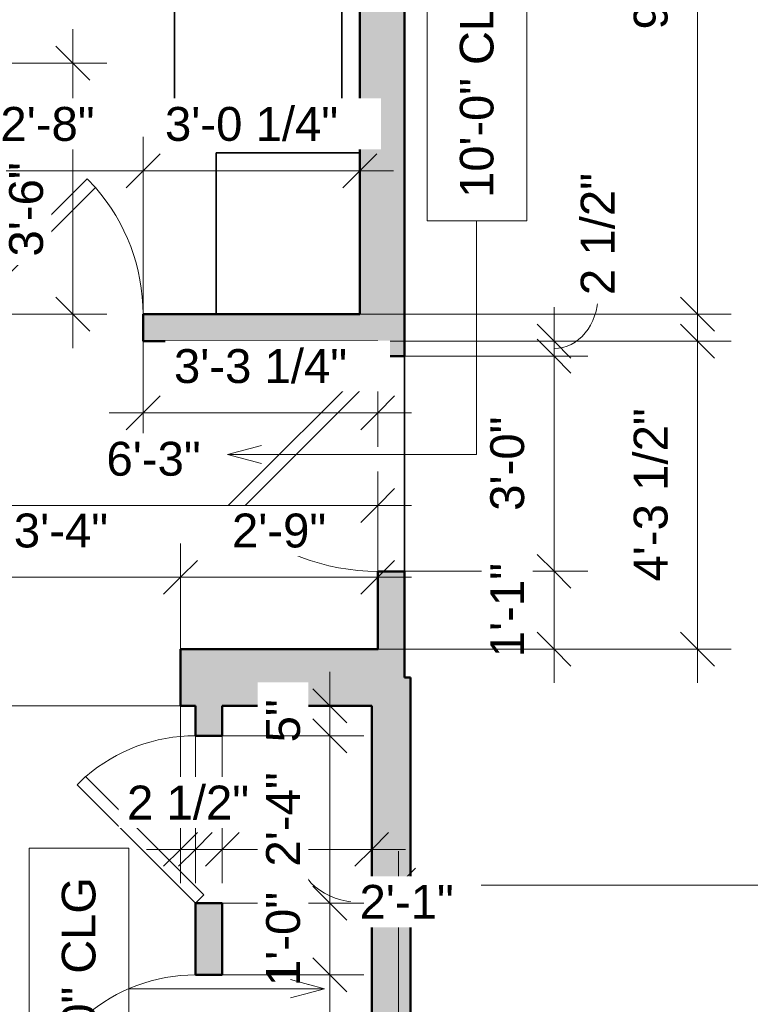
# Model space of a CAD drawing. Header units: inches. Extents: x -321 to 583, y -54 to 661.
# Tile 19 of 21: x 180 to 302, y 342 to 506. Entities that reach past the tile are written whole.
import ezdxf

# ---------------------------------------------------------------- set-up
doc = ezdxf.new("R2010")
doc.units = ezdxf.units.IN
doc.header["$MEASUREMENT"] = 0
for name, color, linetype, lineweight in [('A-ANNO-DIMS', 211, 'Continuous', 9), ('A-ANNO-DIMS-48', 211, 'Continuous', 9), ('A-DOOR', 31, 'Continuous', 18), ('A-FLOR', 192, 'Continuous', 18), ('A-WALL', 113, 'Continuous', 18), ('A-WALL-PATT', 111, 'Continuous', 18), ('G-ANNO-TEXT', 231, 'Continuous', 9), ('Q-CASE', 31, 'Continuous', 18), ('Q-SPCQ', 91, 'Continuous', 18)]:
    doc.layers.add(name, color=color, linetype=linetype, lineweight=lineweight)
doc.styles.add('Arial', font='arial.ttf', dxfattribs={"height": 5.669291})
doc.styles.add('Arial_1', font='arial.ttf', dxfattribs={"height": 5.625})
doc.dimstyles.new('Linear_-_3mm_Arial', dxfattribs={"dimscale": 12, "dimtxt": 5.784148, "dimasz": 0.472441, "dimexe": 0.472441, "dimexo": 0, "dimgap": 0.275591, "dimtad": 1, "dimrnd": 0.25, "dimzin": 3, "dimdsep": 46, "dimlunit": 4, "dimtxsty": 'Arial', "dimblk1": 'OBLIQUE', "dimblk2": 'OBLIQUE', "dimsah": 1, "dimcen": 0.09, "dimdle": 0.472441, "dimazin": 2, "dimtfac": 1, "dimtdec": 4, "dimtix": 1, "dimtmove": 0, "dimatfit": 3, "dimfxl": 1, "dimtvp": 1, "dimtfill": 1, "dimfrac": 2, "dimtolj": 1, "dimtzin": 0, "dimarcsym": 2})
doc.dimstyles.new('Linear_-_3mm_Arial_1', dxfattribs={"dimscale": 12, "dimtxt": 5.784148, "dimasz": 0.472441, "dimexe": 0.472441, "dimexo": 0, "dimgap": 0.275591, "dimtad": 1, "dimrnd": 0.25, "dimzin": 3, "dimdsep": 46, "dimlunit": 4, "dimtxsty": 'Arial', "dimblk1": 'OBLIQUE', "dimblk2": 'OBLIQUE', "dimsah": 1, "dimcen": 0.09, "dimdle": 0.472441, "dimazin": 2, "dimtfac": 1, "dimtdec": 4, "dimtix": 1, "dimtmove": 1, "dimatfit": 3, "dimfxl": 1, "dimtvp": 1, "dimtfill": 1, "dimfrac": 2, "dimtolj": 1, "dimtzin": 0, "dimarcsym": 2})
doc.dimstyles.new('Linear_-_3mm_Arial_2', dxfattribs={"dimscale": 12, "dimtxt": 5.784148, "dimasz": 0.472441, "dimexe": 0.472441, "dimexo": 0, "dimgap": 0.275591, "dimtad": 1, "dimrnd": 0.25, "dimzin": 3, "dimdsep": 46, "dimlunit": 4, "dimtxsty": 'Arial', "dimblk1": 'OBLIQUE', "dimblk2": 'OBLIQUE', "dimsah": 1, "dimcen": 0.09, "dimdle": 0.472441, "dimazin": 2, "dimtfac": 1, "dimtdec": 4, "dimtix": 1, "dimtmove": 2, "dimatfit": 3, "dimfxl": 1, "dimtvp": 1, "dimtfill": 1, "dimfrac": 2, "dimtolj": 1, "dimtzin": 0, "dimarcsym": 2})

# ---------------------------------------------------------------- blocks, each defined once
blk = doc.blocks.new('Door_1 - 2_-8_ X 6_-8_-448893-2-2nd Floor Plan')
at = {"layer": 'A-DOOR', "lineweight": 35}
for p, q in [((14.59, -0.84), (-8.04, -23.46)), ((16, -2.25), (14.59, -0.84)), ((16, -2.25), (-6.63, -24.88)), ((-6.63, -24.88), (-8.04, -23.46))]:
    blk.add_line(p, q, dxfattribs=at)
at = {"layer": 'A-DOOR'}
blk.add_arc((16.07, -2.25), 32.07, 180, 221.3384, dxfattribs=at)
blk = doc.blocks.new('Door_1 - 3_-0_ X 6_-8_-440933-2-2nd Floor Plan')
at = {"layer": 'A-DOOR', "lineweight": 35}
for p, q in [((-7.46, 27.71), (-8.88, 26.3)), ((18, 2.25), (-7.46, 27.71)), ((16.59, 0.84), (-8.88, 26.3)), ((18, 2.25), (16.59, 0.84))]:
    blk.add_line(p, q, dxfattribs=at)
at = {"layer": 'A-DOOR'}
blk.add_arc((18.07, 2.25), 36.07, 138.255, 180, dxfattribs=at)
blk = doc.blocks.new('Door_1 - 2_-4_ X 6_-8_-437402-2-2nd Floor Plan')
at = {"layer": 'A-DOOR', "lineweight": 35}
for p, q in [((12.59, -0.84), (-7.21, -20.63)), ((14, -2.25), (12.59, -0.84)), ((14, -2.25), (-5.79, -22.04)), ((-5.79, -22.04), (-7.21, -20.63))]:
    blk.add_line(p, q, dxfattribs=at)
at = {"layer": 'A-DOOR'}
blk.add_arc((14.07, -2.25), 28.07, 180, 220.8158, dxfattribs=at)
blk = doc.blocks.new('Casework 6 - Casework 6-448956-2-2nd Floor Plan')
at = {"layer": 'Q-CASE', "lineweight": 35}
for p, q in [((237, 484), (213, 484)), ((213, 484), (213, 457))]:
    blk.add_line(p, q, dxfattribs=at)
blk = doc.blocks.new('Specialty Equipment 2 - Specialty Equipment 1-472062-2-2nd Floor Plan')
at = {"layer": 'Q-SPCQ', "lineweight": 35}
for p, q in [((203, 540), (203, 514)), ((231, 540), (203, 540)), ((231, 514), (231, 540)), ((203, 514), (231, 514))]:
    blk.add_line(p, q, dxfattribs=at)
blk = doc.blocks.new('DIMBLOCK60-2-2nd Floor Plan')
at = {"layer": 'A-ANNO-DIMS-48'}
for p, q in [((243.5, 333), (243.5, 367.17)), ((421.5, 333), (421.5, 367.17)), ((237.83, 361.5), (427.17, 361.5)), ((243.5, 361.5), (243.5, 333)), ((421.5, 361.5), (421.5, 333))]:
    blk.add_line(p, q, dxfattribs=at)
at = {"layer": 'A-ANNO-DIMS-48', "lineweight": 35}
for p, q in [((243.5, 361.5), (246.33, 364.33)), ((421.5, 361.5), (424.33, 364.33)), ((243.5, 361.5), (240.67, 358.67)), ((421.5, 361.5), (418.67, 358.67))]:
    blk.add_line(p, q, dxfattribs=at)
at = {"layer": 'A-ANNO-DIMS-48', "color": 0, "insert": (320.26, 372.17), "char_height": 5.669, "width": 29.3657, "attachment_point": 1, "line_spacing_factor": 0.941778, "style": 'Arial', "bg_fill": 3, "box_fill_scale": 1.25, "bg_fill_color": 256, "bg_fill_true_color": 13158600, "bg_fill_transparency": 0}
blk.add_mtext('14\'-10"', dxfattribs=at)
blk = doc.blocks.new('_Oblique')
at = {"color": 0, "linetype": 'ByBlock', "lineweight": -2}
blk.add_line((-0.5, -0.5), (0.5, 0.5), dxfattribs=at)
blk = doc.blocks.new('DIMBLOCK61-2-2nd Floor Plan')
at = {"layer": 'A-ANNO-DIMS-48'}
for p, q in [((269.5, 458.17), (269.5, 450)), ((240, 452.5), (275.17, 452.5)), ((269.5, 452.5), (240, 452.5)), ((244.5, 450), (275.17, 450)), ((269.5, 450), (244.5, 450))]:
    blk.add_line(p, q, dxfattribs=at)
at = {"layer": 'A-ANNO-DIMS-48', "lineweight": 35}
for p, q in [((269.5, 452.5), (266.67, 455.33)), ((269.5, 450), (266.67, 452.83)), ((269.5, 452.5), (272.33, 449.66)), ((269.5, 450), (272.33, 447.16))]:
    blk.add_line(p, q, dxfattribs=at)
at = {"layer": 'A-ANNO-DIMS-48'}
blk.add_ellipse((269.5, 460.19), major_axis=(0, 8.94), ratio=0.825543, start_param=3.141593, end_param=4.712389, dxfattribs=at)
at = {"layer": 'A-ANNO-DIMS-48', "color": 0, "insert": (273.97, 460.19), "char_height": 5.669, "width": 24.4536, "attachment_point": 1, "rotation": 90, "line_spacing_factor": 0.941778, "style": 'Arial', "bg_fill": 3, "box_fill_scale": 1.25, "bg_fill_color": 256, "bg_fill_true_color": 13158600, "bg_fill_transparency": 0}
blk.add_mtext('2 1/2"', dxfattribs=at)
blk = doc.blocks.new('DIMBLOCK62-2-2nd Floor Plan')
at = {"layer": 'A-ANNO-DIMS-48', "lineweight": 35}
for p, q in [((269.5, 450), (266.67, 452.83)), ((269.5, 450), (272.33, 447.16)), ((269.5, 414), (266.67, 416.83)), ((269.5, 414), (272.33, 411.16))]:
    blk.add_line(p, q, dxfattribs=at)
at = {"layer": 'A-ANNO-DIMS-48'}
for p, q in [((244.5, 450), (275.17, 450)), ((269.5, 450), (244.5, 450)), ((269.5, 450), (269.5, 414)), ((244.5, 414), (275.17, 414)), ((269.5, 414), (244.5, 414))]:
    blk.add_line(p, q, dxfattribs=at)
at = {"layer": 'A-ANNO-DIMS-48', "color": 0, "insert": (258.83, 424.12), "char_height": 5.669, "width": 18.9008, "attachment_point": 1, "rotation": 90, "line_spacing_factor": 0.941778, "style": 'Arial', "bg_fill": 3, "box_fill_scale": 1.25, "bg_fill_color": 256, "bg_fill_true_color": 13158600, "bg_fill_transparency": 0}
blk.add_mtext('3\'-0"', dxfattribs=at)
blk = doc.blocks.new('DIMBLOCK63-2-2nd Floor Plan')
at = {"layer": 'A-ANNO-DIMS-48', "lineweight": 35}
for p, q in [((269.5, 414), (266.67, 416.83)), ((269.5, 414), (272.33, 411.16)), ((269.5, 401), (266.67, 403.83)), ((269.5, 401), (272.33, 398.16))]:
    blk.add_line(p, q, dxfattribs=at)
at = {"layer": 'A-ANNO-DIMS-48'}
for p, q in [((244.5, 414), (275.17, 414)), ((269.5, 414), (244.5, 414)), ((269.5, 414), (269.5, 395.33)), ((240, 401), (275.17, 401)), ((269.5, 401), (240, 401))]:
    blk.add_line(p, q, dxfattribs=at)
at = {"layer": 'A-ANNO-DIMS-48', "color": 0, "insert": (258.83, 399.62), "char_height": 5.669, "width": 18.9008, "attachment_point": 1, "rotation": 90, "line_spacing_factor": 0.941778, "style": 'Arial', "bg_fill": 3, "box_fill_scale": 1.25, "bg_fill_color": 256, "bg_fill_true_color": 13158600, "bg_fill_transparency": 0}
blk.add_mtext('1\'-1"', dxfattribs=at)
blk = doc.blocks.new('DIMBLOCK64-2-2nd Floor Plan')
at = {"layer": 'A-ANNO-DIMS-48'}
for p, q in [((293.5, 395.33), (293.5, 458.17)), ((240, 452.5), (299.17, 452.5)), ((293.5, 452.5), (240, 452.5)), ((240, 401), (299.17, 401)), ((293.5, 401), (240, 401))]:
    blk.add_line(p, q, dxfattribs=at)
at = {"layer": 'A-ANNO-DIMS-48', "lineweight": 35}
for p, q in [((293.5, 452.5), (290.67, 455.33)), ((293.5, 452.5), (296.33, 449.66)), ((293.5, 401), (290.67, 403.83)), ((293.5, 401), (296.33, 398.16))]:
    blk.add_line(p, q, dxfattribs=at)
at = {"layer": 'A-ANNO-DIMS-48', "color": 0, "insert": (282.83, 412.29), "char_height": 5.669, "width": 34.7049, "attachment_point": 1, "rotation": 90, "line_spacing_factor": 0.941778, "style": 'Arial', "bg_fill": 3, "box_fill_scale": 1.25, "bg_fill_color": 256, "bg_fill_true_color": 13158600, "bg_fill_transparency": 0}
blk.add_mtext('4\'-3 1/2"', dxfattribs=at)
blk = doc.blocks.new('DIMBLOCK65-2-2nd Floor Plan')
at = {"layer": 'A-ANNO-DIMS-48'}
for p, q in [((293.5, 573.67), (293.5, 451.33)), ((237, 568), (299.17, 568)), ((293.5, 568), (237, 568)), ((237, 457), (299.17, 457)), ((293.5, 457), (237, 457))]:
    blk.add_line(p, q, dxfattribs=at)
at = {"layer": 'A-ANNO-DIMS-48', "lineweight": 35}
for p, q in [((293.5, 568), (290.67, 570.83)), ((293.5, 568), (296.33, 565.16)), ((293.5, 457), (290.67, 459.83)), ((293.5, 457), (296.33, 454.16))]:
    blk.add_line(p, q, dxfattribs=at)
at = {"layer": 'A-ANNO-DIMS-48', "color": 0, "insert": (282.83, 504.62), "char_height": 5.669, "width": 18.9008, "attachment_point": 1, "rotation": 90, "line_spacing_factor": 0.941778, "style": 'Arial', "bg_fill": 3, "box_fill_scale": 1.25, "bg_fill_color": 256, "bg_fill_true_color": 13158600, "bg_fill_transparency": 0}
blk.add_mtext('9\'-3"', dxfattribs=at)
blk = doc.blocks.new('DIMBLOCK146-2-2nd Floor Plan')
at = {"layer": 'A-ANNO-DIMS-48'}
for p, q in [((189, 451.33), (189, 504.67)), ((165, 499), (194.67, 499)), ((189, 499), (165, 499)), ((165.25, 457), (194.67, 457)), ((189, 457), (165.25, 457))]:
    blk.add_line(p, q, dxfattribs=at)
at = {"layer": 'A-ANNO-DIMS-48', "lineweight": 35}
for p, q in [((189, 499), (186.17, 501.83)), ((189, 499), (191.83, 496.16)), ((189, 457), (186.17, 459.83)), ((189, 457), (191.83, 454.16))]:
    blk.add_line(p, q, dxfattribs=at)
at = {"layer": 'A-ANNO-DIMS-48', "color": 0, "insert": (178.33, 466.64), "char_height": 5.669, "width": 18.9008, "attachment_point": 1, "rotation": 90, "line_spacing_factor": 0.941778, "style": 'Arial', "bg_fill": 3, "box_fill_scale": 1.25, "bg_fill_color": 256, "bg_fill_true_color": 13158600, "bg_fill_transparency": 0}
blk.add_mtext('3\'-6"', dxfattribs=at)
blk = doc.blocks.new('DIMBLOCK148-2-2nd Floor Plan')
at = {"layer": 'A-ANNO-DIMS-48'}
for p, q in [((168.75, 456.51), (168.75, 486.67)), ((200.75, 455.38), (200.75, 486.67)), ((168.75, 481), (200.75, 481)), ((168.75, 481), (168.75, 456.51)), ((200.75, 481), (200.75, 455.38))]:
    blk.add_line(p, q, dxfattribs=at)
at = {"layer": 'A-ANNO-DIMS-48', "lineweight": 35}
for p, q in [((168.75, 481), (171.58, 483.83)), ((200.75, 481), (203.58, 483.83)), ((168.75, 481), (165.92, 478.16)), ((200.75, 481), (197.92, 478.16))]:
    blk.add_line(p, q, dxfattribs=at)
at = {"layer": 'A-ANNO-DIMS-48', "color": 0, "insert": (176.87, 491.66), "char_height": 5.669, "width": 18.9008, "attachment_point": 1, "line_spacing_factor": 0.941778, "style": 'Arial', "bg_fill": 3, "box_fill_scale": 1.25, "bg_fill_color": 256, "bg_fill_true_color": 13158600, "bg_fill_transparency": 0}
blk.add_mtext('2\'-8"', dxfattribs=at)
blk = doc.blocks.new('DIMBLOCK149-2-2nd Floor Plan')
at = {"layer": 'A-ANNO-DIMS-48'}
for p, q in [((200.75, 455.38), (200.75, 486.67)), ((237, 457.47), (237, 486.67)), ((200.75, 481), (242.67, 481)), ((200.75, 481), (200.75, 455.38)), ((237, 481), (237, 457.47))]:
    blk.add_line(p, q, dxfattribs=at)
at = {"layer": 'A-ANNO-DIMS-48', "lineweight": 35}
for p, q in [((200.75, 481), (203.58, 483.83)), ((237, 481), (239.83, 483.83)), ((200.75, 481), (197.92, 478.16)), ((237, 481), (234.17, 478.16))]:
    blk.add_line(p, q, dxfattribs=at)
at = {"layer": 'A-ANNO-DIMS-48', "color": 0, "insert": (204.41, 491.66), "char_height": 5.669, "width": 34.7049, "attachment_point": 1, "line_spacing_factor": 0.941778, "style": 'Arial', "bg_fill": 3, "box_fill_scale": 1.25, "bg_fill_color": 256, "bg_fill_true_color": 13158600, "bg_fill_transparency": 0}
blk.add_mtext('3\'-0 1/4"', dxfattribs=at)
blk = doc.blocks.new('DIMBLOCK150-2-2nd Floor Plan')
at = {"layer": 'A-ANNO-DIMS-48'}
for p, q in [((200.75, 452.5), (200.75, 434.83)), ((200.75, 440.5), (200.75, 452.5)), ((240, 452.25), (240, 434.83)), ((240, 440.5), (240, 452.25)), ((195.08, 440.5), (245.67, 440.5))]:
    blk.add_line(p, q, dxfattribs=at)
at = {"layer": 'A-ANNO-DIMS-48', "lineweight": 35}
for p, q in [((200.75, 440.5), (203.58, 443.33)), ((240, 440.5), (242.83, 443.33)), ((200.75, 440.5), (197.92, 437.66)), ((240, 440.5), (237.17, 437.66))]:
    blk.add_line(p, q, dxfattribs=at)
at = {"layer": 'A-ANNO-DIMS-48', "color": 0, "insert": (205.91, 451.16), "char_height": 5.669, "width": 34.7049, "attachment_point": 1, "line_spacing_factor": 0.941778, "style": 'Arial', "bg_fill": 3, "box_fill_scale": 1.25, "bg_fill_color": 256, "bg_fill_true_color": 13158600, "bg_fill_transparency": 0}
blk.add_mtext('3\'-3 1/4"', dxfattribs=at)
blk = doc.blocks.new('DIMBLOCK152-2-2nd Floor Plan')
at = {"layer": 'A-ANNO-DIMS-48'}
for p, q in [((167, 401), (167, 418.67)), ((207, 401), (207, 418.67)), ((167, 413), (207, 413)), ((167, 413), (167, 401)), ((207, 413), (207, 401))]:
    blk.add_line(p, q, dxfattribs=at)
at = {"layer": 'A-ANNO-DIMS-48', "lineweight": 35}
for p, q in [((167, 413), (169.83, 415.83)), ((207, 413), (209.83, 415.83)), ((167, 413), (164.17, 410.16)), ((207, 413), (204.17, 410.16))]:
    blk.add_line(p, q, dxfattribs=at)
at = {"layer": 'A-ANNO-DIMS-48', "color": 0, "insert": (179.12, 423.66), "char_height": 5.669, "width": 18.9008, "attachment_point": 1, "line_spacing_factor": 0.941778, "style": 'Arial', "bg_fill": 3, "box_fill_scale": 1.25, "bg_fill_color": 256, "bg_fill_true_color": 13158600, "bg_fill_transparency": 0}
blk.add_mtext('3\'-4"', dxfattribs=at)
blk = doc.blocks.new('DIMBLOCK153-2-2nd Floor Plan')
at = {"layer": 'A-ANNO-DIMS-48'}
for p, q in [((207, 401), (207, 418.67)), ((240, 400.82), (240, 418.67)), ((207, 413), (245.67, 413)), ((207, 413), (207, 401)), ((240, 413), (240, 400.82))]:
    blk.add_line(p, q, dxfattribs=at)
at = {"layer": 'A-ANNO-DIMS-48', "lineweight": 35}
for p, q in [((207, 413), (209.83, 415.83)), ((240, 413), (242.83, 415.83)), ((207, 413), (204.17, 410.16)), ((240, 413), (237.17, 410.16))]:
    blk.add_line(p, q, dxfattribs=at)
at = {"layer": 'A-ANNO-DIMS-48', "color": 0, "insert": (215.62, 423.66), "char_height": 5.669, "width": 18.9008, "attachment_point": 1, "line_spacing_factor": 0.941778, "style": 'Arial', "bg_fill": 3, "box_fill_scale": 1.25, "bg_fill_color": 256, "bg_fill_true_color": 13158600, "bg_fill_transparency": 0}
blk.add_mtext('2\'-9"', dxfattribs=at)
blk = doc.blocks.new('DIMBLOCK154-2-2nd Floor Plan')
at = {"layer": 'A-ANNO-DIMS-48'}
for p, q in [((165, 401.47), (165, 430.67)), ((240, 401.47), (240, 430.67)), ((159.33, 425), (245.67, 425)), ((165, 425), (165, 401.47)), ((240, 425), (240, 401.47))]:
    blk.add_line(p, q, dxfattribs=at)
at = {"layer": 'A-ANNO-DIMS-48', "lineweight": 35}
for p, q in [((165, 425), (167.83, 427.83)), ((240, 425), (242.83, 427.83)), ((165, 425), (162.17, 422.16)), ((240, 425), (237.17, 422.16))]:
    blk.add_line(p, q, dxfattribs=at)
at = {"layer": 'A-ANNO-DIMS-48', "color": 0, "insert": (194.62, 435.66), "char_height": 5.669, "width": 18.9008, "attachment_point": 1, "line_spacing_factor": 0.941778, "style": 'Arial', "bg_fill": 3, "box_fill_scale": 1.25, "bg_fill_color": 256, "bg_fill_true_color": 13158600, "bg_fill_transparency": 0}
blk.add_mtext('6\'-3"', dxfattribs=at)
blk = doc.blocks.new('DIMBLOCK155-2-2nd Floor Plan')
at = {"layer": 'A-ANNO-DIMS-48'}
for p, q in [((214, 391.25), (214, 361.83)), ((214, 367.5), (214, 391.25)), ((239, 391.25), (239, 361.83)), ((239, 367.5), (239, 391.25)), ((208.33, 367.5), (244.67, 367.5))]:
    blk.add_line(p, q, dxfattribs=at)
at = {"layer": 'A-ANNO-DIMS-48', "lineweight": 35}
for p, q in [((214, 367.5), (216.83, 370.33)), ((239, 367.5), (241.83, 370.33)), ((214, 367.5), (211.17, 364.66)), ((239, 367.5), (236.17, 364.66))]:
    blk.add_line(p, q, dxfattribs=at)
at = {"layer": 'A-ANNO-DIMS-48'}
blk.add_ellipse((236.96, 367.5), major_axis=(10.46, 0), ratio=0.846784, start_param=3.141593, end_param=4.712389, dxfattribs=at)
at = {"layer": 'A-ANNO-DIMS-48', "color": 0, "insert": (236.96, 361.55), "char_height": 5.669, "width": 18.9008, "attachment_point": 1, "line_spacing_factor": 0.941778, "style": 'Arial', "bg_fill": 3, "box_fill_scale": 1.25, "bg_fill_color": 256, "bg_fill_true_color": 13158600, "bg_fill_transparency": 0}
blk.add_mtext('2\'-1"', dxfattribs=at)
blk = doc.blocks.new('DIMBLOCK156-2-2nd Floor Plan')
at = {"layer": 'A-ANNO-DIMS-48'}
for p, q in [((207, 391.5), (207, 361.83)), ((207, 367.5), (207, 391.5)), ((209.5, 391.25), (209.5, 361.83)), ((209.5, 367.5), (209.5, 391.25)), ((201.33, 367.5), (215.17, 367.5))]:
    blk.add_line(p, q, dxfattribs=at)
at = {"layer": 'A-ANNO-DIMS-48', "lineweight": 35}
for p, q in [((207, 367.5), (209.83, 370.33)), ((209.5, 367.5), (212.33, 370.33)), ((207, 367.5), (204.17, 364.66)), ((209.5, 367.5), (206.67, 364.66))]:
    blk.add_line(p, q, dxfattribs=at)
at = {"layer": 'A-ANNO-DIMS-48', "color": 0, "insert": (198.06, 378.16), "char_height": 5.669, "width": 24.4536, "attachment_point": 1, "line_spacing_factor": 0.941778, "style": 'Arial', "bg_fill": 3, "box_fill_scale": 1.25, "bg_fill_color": 256, "bg_fill_true_color": 13158600, "bg_fill_transparency": 0}
blk.add_mtext('2 1/2"', dxfattribs=at)
blk = doc.blocks.new('DIMBLOCK197-2-2nd Floor Plan')
at = {"layer": 'A-ANNO-DIMS-48'}
for p, q in [((232, 397.17), (232, 386.5)), ((214.22, 391.5), (237.67, 391.5)), ((232, 391.5), (214.22, 391.5)), ((214, 386.5), (237.67, 386.5)), ((232, 386.5), (214, 386.5))]:
    blk.add_line(p, q, dxfattribs=at)
at = {"layer": 'A-ANNO-DIMS-48', "lineweight": 35}
for p, q in [((232, 391.5), (229.17, 394.33)), ((232, 391.5), (234.83, 388.66)), ((232, 386.5), (229.17, 389.33)), ((232, 386.5), (234.83, 383.66))]:
    blk.add_line(p, q, dxfattribs=at)
at = {"layer": 'A-ANNO-DIMS-48', "color": 0, "insert": (221.33, 385.39), "char_height": 5.669, "width": 8.6495, "attachment_point": 1, "rotation": 90, "line_spacing_factor": 0.941778, "style": 'Arial', "bg_fill": 3, "box_fill_scale": 1.25, "bg_fill_color": 256, "bg_fill_true_color": 13158600, "bg_fill_transparency": 0}
blk.add_mtext('5"', dxfattribs=at)
blk = doc.blocks.new('DIMBLOCK198-2-2nd Floor Plan')
at = {"layer": 'A-ANNO-DIMS-48', "lineweight": 35}
for p, q in [((232, 386.5), (229.17, 389.33)), ((232, 386.5), (234.83, 383.66)), ((232, 358.5), (229.17, 361.33)), ((232, 358.5), (234.83, 355.66))]:
    blk.add_line(p, q, dxfattribs=at)
at = {"layer": 'A-ANNO-DIMS-48'}
for p, q in [((214, 386.5), (237.67, 386.5)), ((232, 386.5), (214, 386.5)), ((232, 386.5), (232, 358.5)), ((214, 358.5), (237.67, 358.5)), ((232, 358.5), (214, 358.5))]:
    blk.add_line(p, q, dxfattribs=at)
at = {"layer": 'A-ANNO-DIMS-48', "color": 0, "insert": (221.33, 364.62), "char_height": 5.669, "width": 18.9008, "attachment_point": 1, "rotation": 90, "line_spacing_factor": 0.941778, "style": 'Arial', "bg_fill": 3, "box_fill_scale": 1.25, "bg_fill_color": 256, "bg_fill_true_color": 13158600, "bg_fill_transparency": 0}
blk.add_mtext('2\'-4"', dxfattribs=at)
blk = doc.blocks.new('DIMBLOCK199-2-2nd Floor Plan')
at = {"layer": 'A-ANNO-DIMS-48', "lineweight": 35}
for p, q in [((232, 358.5), (229.17, 361.33)), ((232, 358.5), (234.83, 355.66)), ((232, 346.5), (229.17, 349.33)), ((232, 346.5), (234.83, 343.66))]:
    blk.add_line(p, q, dxfattribs=at)
at = {"layer": 'A-ANNO-DIMS-48'}
for p, q in [((214, 358.5), (237.67, 358.5)), ((232, 358.5), (214, 358.5)), ((232, 358.5), (232, 346.5)), ((214, 346.5), (237.67, 346.5)), ((232, 346.5), (214, 346.5))]:
    blk.add_line(p, q, dxfattribs=at)
at = {"layer": 'A-ANNO-DIMS-48', "color": 0, "insert": (221.33, 344.62), "char_height": 5.669, "width": 18.9008, "attachment_point": 1, "rotation": 90, "line_spacing_factor": 0.941778, "style": 'Arial', "bg_fill": 3, "box_fill_scale": 1.25, "bg_fill_color": 256, "bg_fill_true_color": 13158600, "bg_fill_transparency": 0}
blk.add_mtext('1\'-0"', dxfattribs=at)
blk = doc.blocks.new('DIMBLOCK200-2-2nd Floor Plan')
at = {"layer": 'A-ANNO-DIMS-48', "lineweight": 35}
for p, q in [((232, 346.5), (229.17, 349.33)), ((232, 346.5), (234.83, 343.66)), ((232, 318.5), (229.17, 321.33)), ((232, 318.5), (234.83, 315.66))]:
    blk.add_line(p, q, dxfattribs=at)
at = {"layer": 'A-ANNO-DIMS-48'}
for p, q in [((214, 346.5), (237.67, 346.5)), ((232, 346.5), (214, 346.5)), ((232, 346.5), (232, 318.5)), ((214, 318.5), (237.67, 318.5)), ((232, 318.5), (214, 318.5))]:
    blk.add_line(p, q, dxfattribs=at)
at = {"layer": 'A-ANNO-DIMS-48', "color": 0, "insert": (221.33, 324.62), "char_height": 5.669, "width": 18.9008, "attachment_point": 1, "rotation": 90, "line_spacing_factor": 0.941778, "style": 'Arial', "bg_fill": 3, "box_fill_scale": 1.25, "bg_fill_color": 256, "bg_fill_true_color": 13158600, "bg_fill_transparency": 0}
blk.add_mtext('2\'-4"', dxfattribs=at)
blk = doc.blocks.new('DIMBLOCK204-2-2nd Floor Plan')
at = {"layer": 'A-ANNO-DIMS-48'}
for p, q in [((173.5, 397.17), (173.5, 300.83)), ((209.25, 391.5), (167.83, 391.5)), ((173.5, 391.5), (209.25, 391.5)), ((209.5, 306.5), (167.83, 306.5)), ((173.5, 306.5), (209.5, 306.5))]:
    blk.add_line(p, q, dxfattribs=at)
at = {"layer": 'A-ANNO-DIMS-48', "lineweight": 35}
for p, q in [((173.5, 391.5), (170.67, 394.33)), ((173.5, 391.5), (176.33, 388.66)), ((173.5, 306.5), (170.67, 309.33)), ((173.5, 306.5), (176.33, 303.66))]:
    blk.add_line(p, q, dxfattribs=at)
at = {"layer": 'A-ANNO-DIMS-48', "color": 0, "insert": (162.83, 341.12), "char_height": 5.669, "width": 18.9008, "attachment_point": 1, "rotation": 90, "line_spacing_factor": 0.941778, "style": 'Arial', "bg_fill": 3, "box_fill_scale": 1.25, "bg_fill_color": 256, "bg_fill_true_color": 13158600, "bg_fill_transparency": 0}
blk.add_mtext('7\'-1"', dxfattribs=at)

msp = doc.modelspace()

# ---------------------------------------------------------------- hatches: boundary and pattern name
at = {"layer": 'A-WALL-PATT'}
for points in [[(244.5, 454.746), (244.5, 567.996), (237, 567.996), (237, 454.746), (240, 454.746)], [(239, 333), (245.5, 333), (245.5, 396.246), (239, 396.246), (239, 391.496)]]:
    msp.add_hatch(color=256, dxfattribs=at).paths.add_polyline_path(points)
h = msp.add_hatch(color=256, dxfattribs=at)
h.paths.add_polyline_path([(240, 452.496), (240, 454.746), (237, 454.746), (237, 456.996), (200.75, 456.996), (200.75, 452.496)])
h.paths.add_polyline_path([(165, 452.496), (168.75, 452.496), (168.75, 456.996), (165, 456.996)])
h = msp.add_hatch(color=256, dxfattribs=at)
h.paths.add_polyline_path([(240, 396.246), (244.5, 396.246), (244.5, 413.996), (240, 413.996), (240, 400.996)])
h.paths.add_polyline_path([(244.5, 449.996), (244.5, 454.746), (240, 454.746), (240, 449.996)])
h = msp.add_hatch(color=256, dxfattribs=at)
h.paths.add_polyline_path([(239, 391.496), (239, 396.246), (240, 396.246), (240, 400.996), (207, 400.996), (207, 391.496), (214, 391.496)])
h.paths.add_polyline_path([(161.5, 391.496), (167, 391.496), (167, 400.996), (158.25, 400.996), (158.25, 391.496)])
h = msp.add_hatch(color=256, dxfattribs=at)
h.paths.add_polyline_path([(214, 306.496), (214, 318.496), (209.5, 318.496), (209.5, 306.496)])
h.paths.add_polyline_path([(214, 346.496), (214, 358.496), (209.5, 358.496), (209.5, 346.496)])
h.paths.add_polyline_path([(214, 386.496), (214, 391.496), (209.5, 391.496), (209.5, 386.496)])

# ---------------------------------------------------------------- linework, layer by layer
at = {"layer": 'A-FLOR', "lineweight": 35}
msp.add_line((244.5, 413.996), (244.5, 449.996), dxfattribs=at)
at = {"layer": 'A-WALL', "lineweight": 50}
for p, q in [((244.5, 449.996), (244.5, 576.496)), ((237, 567.996), (237, 456.996)), ((237, 456.996), (200.75, 456.996)), ((200.75, 456.996), (200.75, 452.496)), ((200.75, 452.496), (240, 452.496)), ((240, 452.496), (240, 449.996)), ((240, 449.996), (244.5, 449.996)), ((240, 413.996), (240, 400.996)), ((244.5, 413.996), (240, 413.996)), ((244.5, 396.246), (244.5, 413.996)), ((240, 400.996), (207, 400.996)), ((207, 400.996), (207, 391.496)), ((245.5, 396.246), (244.5, 396.246)), ((245.5, 337.5), (245.5, 396.246)), ((207, 391.496), (209.5, 391.496)), ((209.5, 391.496), (209.5, 386.496)), ((214, 391.496), (239, 391.496)), ((214, 386.496), (214, 391.496)), ((239, 391.496), (239, 333)), ((209.5, 386.496), (214, 386.496)), ((214, 358.496), (209.5, 358.496)), ((209.5, 358.496), (209.5, 346.496)), ((214, 346.496), (214, 358.496)), ((209.5, 346.496), (214, 346.496))]:
    msp.add_line(p, q, dxfattribs=at)

# ---------------------------------------------------------------- block references
at = {"layer": 'A-DOOR', "lineweight": 35}
for name, p, rotation in [('Door_1 - 2_-8_ X 6_-8_-448893-2-2nd Floor Plan', (184.75, 454.746), 180), ('Door_1 - 3_-0_ X 6_-8_-440933-2-2nd Floor Plan', (242.25, 431.996), 89.99999999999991), ('Door_1 - 2_-4_ X 6_-8_-437402-2-2nd Floor Plan', (211.75, 372.496), 269.9999999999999), ('Door_1 - 2_-4_ X 6_-8_-437402-2-2nd Floor Plan', (211.75, 332.496), 269.9999999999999)]:
    msp.add_blockref(name, p, dxfattribs=dict(at, rotation=rotation))
at = {"layer": 'Q-CASE', "lineweight": 35}
msp.add_blockref('Casework 6 - Casework 6-448956-2-2nd Floor Plan', (0, 0), dxfattribs=at)
at = {"layer": 'Q-SPCQ', "lineweight": 35}
msp.add_blockref('Specialty Equipment 2 - Specialty Equipment 1-472062-2-2nd Floor Plan', (3, -28), dxfattribs=at)

# ---------------------------------------------------------------- next in the draw order: dimensions: what is measured, and where the dimension line sits
at = {"layer": 'A-ANNO-DIMS'}
for base, p1, p2, dimstyle, override, picture, middle in [((189, 498.996), (165.25, 456.996), (165, 498.996), 'Linear_-_3mm_Arial_2', {"dimpost": '<>', "dimfxl": 42.000744}, 'DIMBLOCK146-2-2nd Floor Plan', (182.112, 476.088)), ((269.5, 449.996), (240, 452.496), (244.5, 449.996), 'Linear_-_3mm_Arial_1', {"dimpost": '<>', "dimfxl": 5.147815}, 'DIMBLOCK61-2-2nd Floor Plan', (277.752, 472.416))]:
    dim = msp.add_linear_dim(base=base, p1=p1, p2=p2, angle=90, dimstyle=dimstyle, override=override, dxfattribs=at)
    dim.commit()
    dim.dimension.update_dxf_attribs({"geometry": picture, "text_midpoint": middle, "dimtype": 160, "text_rotation": 90})
for base, p1, p2, override, picture, middle in [((207, 412.996), (167, 400.996), (207, 400.996), {"dimpost": '<>', "dimfxl": 40}, 'DIMBLOCK152-2-2nd Floor Plan', (187, 419.199)), ((421.5, 361.5), (243.5, 333), (421.5, 333), {"dimpost": '<>', "dimfxl": 178}, 'DIMBLOCK60-2-2nd Floor Plan', (332.5, 367.702))]:
    dim = msp.add_linear_dim(base=base, p1=p1, p2=p2, dimstyle='Linear_-_3mm_Arial', override=override, dxfattribs=at)
    dim.commit()
    dim.dimension.update_dxf_attribs({"geometry": picture, "text_midpoint": middle})

# ---------------------------------------------------------------- next in the draw order: dimensions: what is measured, and where the dimension line sits
dim = msp.add_linear_dim(base=(200.75, 480.996), p1=(168.75, 456.507), p2=(200.75, 455.384), dimstyle='Linear_-_3mm_Arial', override={"dimpost": '<>', "dimfxl": 32.019715}, dxfattribs=at)
dim.commit()
dim.dimension.update_dxf_attribs({"geometry": 'DIMBLOCK148-2-2nd Floor Plan', "text_midpoint": (184.75, 487.198)})
dim = msp.add_linear_dim(base=(269.5, 413.996), p1=(244.5, 449.996), p2=(244.5, 413.996), angle=90, dimstyle='Linear_-_3mm_Arial', override={"dimpost": '<>', "dimfxl": 36}, dxfattribs=at)
dim.commit()
dim.dimension.update_dxf_attribs({"geometry": 'DIMBLOCK62-2-2nd Floor Plan', "text_midpoint": (263.296, 431.996)})
dim = msp.add_linear_dim(base=(239, 367.496), p1=(214, 391.246), p2=(239, 391.246), dimstyle='Linear_-_3mm_Arial_1', override={"dimpost": '<>', "dimfxl": 25}, dxfattribs=at)
dim.commit()
dim.dimension.update_dxf_attribs({"geometry": 'DIMBLOCK155-2-2nd Floor Plan', "text_midpoint": (246.413, 357.768), "dimtype": 160})

# ---------------------------------------------------------------- next in the draw order: dimensions: what is measured, and where the dimension line sits
dim = msp.add_linear_dim(base=(269.5, 400.996), p1=(244.5, 413.996), p2=(240, 400.996), angle=90, dimstyle='Linear_-_3mm_Arial', override={"dimpost": '<>', "dimfxl": 13.756816}, dxfattribs=at)
dim.commit()
dim.dimension.update_dxf_attribs({"geometry": 'DIMBLOCK63-2-2nd Floor Plan', "text_midpoint": (263.347, 407.496)})
dim = msp.add_linear_dim(base=(209.5, 367.496), p1=(207, 391.496), p2=(209.5, 391.246), dimstyle='Linear_-_3mm_Arial', override={"dimpost": '<>', "dimfxl": 2.512469}, dxfattribs=at)
dim.commit()
dim.dimension.update_dxf_attribs({"geometry": 'DIMBLOCK156-2-2nd Floor Plan', "text_midpoint": (208.25, 373.734)})

# ---------------------------------------------------------------- next in the draw order: dimensions: what is measured, and where the dimension line sits
for base, p1, p2, override, picture, middle in [((293.5, 452.496), (240, 400.996), (240, 452.496), {"dimpost": '<>', "dimfxl": 51.5}, 'DIMBLOCK64-2-2nd Floor Plan', (287.26, 426.746)), ((173.5, 306.496), (209.25, 391.496), (209.5, 306.496), {"dimpost": '<>', "dimfxl": 85.000368}, 'DIMBLOCK204-2-2nd Floor Plan', (167.347, 348.996)), ((232, 386.496), (214.217, 391.496), (214, 386.496), {"dimpost": '<>', "dimfxl": 5.004722}, 'DIMBLOCK197-2-2nd Floor Plan', (225.81, 388.996))]:
    dim = msp.add_linear_dim(base=base, p1=p1, p2=p2, angle=90, dimstyle='Linear_-_3mm_Arial', override=override, dxfattribs=at)
    dim.commit()
    dim.dimension.update_dxf_attribs({"geometry": picture, "text_midpoint": middle})

# ---------------------------------------------------------------- next in the draw order: linework, layer by layer
at = {"layer": 'G-ANNO-TEXT', "color": 7, "flags": 128}
msp.add_lwpolyline([(181.687, 320.659), (181.687, 367.722), (198.362, 367.722), (198.362, 320.659)], close=True, dxfattribs=at)

# ---------------------------------------------------------------- next in the draw order: texts
at = {"layer": 'G-ANNO-TEXT', "color": 7, "insert": (187.152, 324.499), "char_height": 5.625, "width": 47.571, "attachment_point": 1, "rotation": 90, "style": 'Arial_1'}
msp.add_mtext('10\'-0" CLG', dxfattribs=at)

# ---------------------------------------------------------------- next in the draw order: dimensions: what is measured, and where the dimension line sits
at = {"layer": 'A-ANNO-DIMS'}
for base, p1, p2, override, picture, middle in [((293.5, 456.996), (237, 567.996), (237, 456.996), {"dimpost": '<>', "dimfxl": 111}, 'DIMBLOCK65-2-2nd Floor Plan', (287.296, 512.496)), ((232, 358.496), (214, 386.496), (214, 358.496), {"dimpost": '<>', "dimfxl": 28}, 'DIMBLOCK198-2-2nd Floor Plan', (225.847, 372.496))]:
    dim = msp.add_linear_dim(base=base, p1=p1, p2=p2, angle=90, dimstyle='Linear_-_3mm_Arial', override=override, dxfattribs=at)
    dim.commit()
    dim.dimension.update_dxf_attribs({"geometry": picture, "text_midpoint": middle})
dim = msp.add_linear_dim(base=(240, 412.996), p1=(207, 400.996), p2=(240, 400.818), dimstyle='Linear_-_3mm_Arial', override={"dimpost": '<>', "dimfxl": 33.000478}, dxfattribs=at)
dim.commit()
dim.dimension.update_dxf_attribs({"geometry": 'DIMBLOCK153-2-2nd Floor Plan', "text_midpoint": (223.5, 419.198)})

# ---------------------------------------------------------------- next in the draw order: linework, layer by layer
at = {"layer": 'G-ANNO-TEXT', "color": 7}
msp.add_line((256.56, 433.53), (256.56, 472.634), dxfattribs=at)
at = {"layer": 'G-ANNO-TEXT', "color": 7, "flags": 128}
msp.add_lwpolyline([(264.958, 519.697), (264.958, 472.634), (248.282, 472.634), (248.282, 519.697)], close=True, dxfattribs=at)

# ---------------------------------------------------------------- next in the draw order: texts
at = {"layer": 'G-ANNO-TEXT', "color": 7, "insert": (253.747, 476.474), "char_height": 5.625, "width": 47.571, "attachment_point": 1, "rotation": 90, "style": 'Arial_1'}
msp.add_mtext('10\'-0" CLG', dxfattribs=at)

# ---------------------------------------------------------------- next in the draw order: dimensions: what is measured, and where the dimension line sits
at = {"layer": 'A-ANNO-DIMS'}
for base, p1, p2, override, picture, middle in [((237, 480.996), (200.75, 455.384), (237, 457.47), {"dimpost": '<>', "dimfxl": 36.310013}, 'DIMBLOCK149-2-2nd Floor Plan', (218.875, 487.236)), ((240, 440.496), (200.75, 452.496), (240, 452.246), {"dimpost": '<>', "dimfxl": 39.250796}, 'DIMBLOCK150-2-2nd Floor Plan', (220.375, 446.736))]:
    dim = msp.add_linear_dim(base=base, p1=p1, p2=p2, dimstyle='Linear_-_3mm_Arial', override=override, dxfattribs=at)
    dim.commit()
    dim.dimension.update_dxf_attribs({"geometry": picture, "text_midpoint": middle})
dim = msp.add_linear_dim(base=(232, 346.496), p1=(214, 358.496), p2=(214, 346.496), angle=90, dimstyle='Linear_-_3mm_Arial', override={"dimpost": '<>', "dimfxl": 12}, dxfattribs=at)
dim.commit()
dim.dimension.update_dxf_attribs({"geometry": 'DIMBLOCK199-2-2nd Floor Plan', "text_midpoint": (225.798, 352.496)})

# ---------------------------------------------------------------- next in the draw order: dimensions: what is measured, and where the dimension line sits
dim = msp.add_linear_dim(base=(240, 424.996), p1=(165, 401.47), p2=(240, 401.47), dimstyle='Linear_-_3mm_Arial', override={"dimpost": '<>', "dimfxl": 75}, dxfattribs=at)
dim.commit()
dim.dimension.update_dxf_attribs({"geometry": 'DIMBLOCK154-2-2nd Floor Plan', "text_midpoint": (202.5, 431.199)})
dim = msp.add_linear_dim(base=(232, 318.496), p1=(214, 346.496), p2=(214, 318.496), angle=90, dimstyle='Linear_-_3mm_Arial', override={"dimpost": '<>', "dimfxl": 28}, dxfattribs=at)
dim.commit()
dim.dimension.update_dxf_attribs({"geometry": 'DIMBLOCK200-2-2nd Floor Plan', "text_midpoint": (225.847, 332.496)})

# ---------------------------------------------------------------- next in the draw order: linework, layer by layer
at = {"layer": 'G-ANNO-TEXT', "color": 7}
for p, q in [((214.892, 433.53), (220.562, 435.049)), ((214.892, 433.53), (220.562, 432.011)), ((214.892, 433.53), (256.56, 433.53)), ((231.083, 344.191), (198.362, 344.191)), ((231.083, 344.191), (225.413, 345.71)), ((231.083, 344.191), (225.413, 342.672))]:
    msp.add_line(p, q, dxfattribs=at)

doc.saveas('drawing.dxf')
